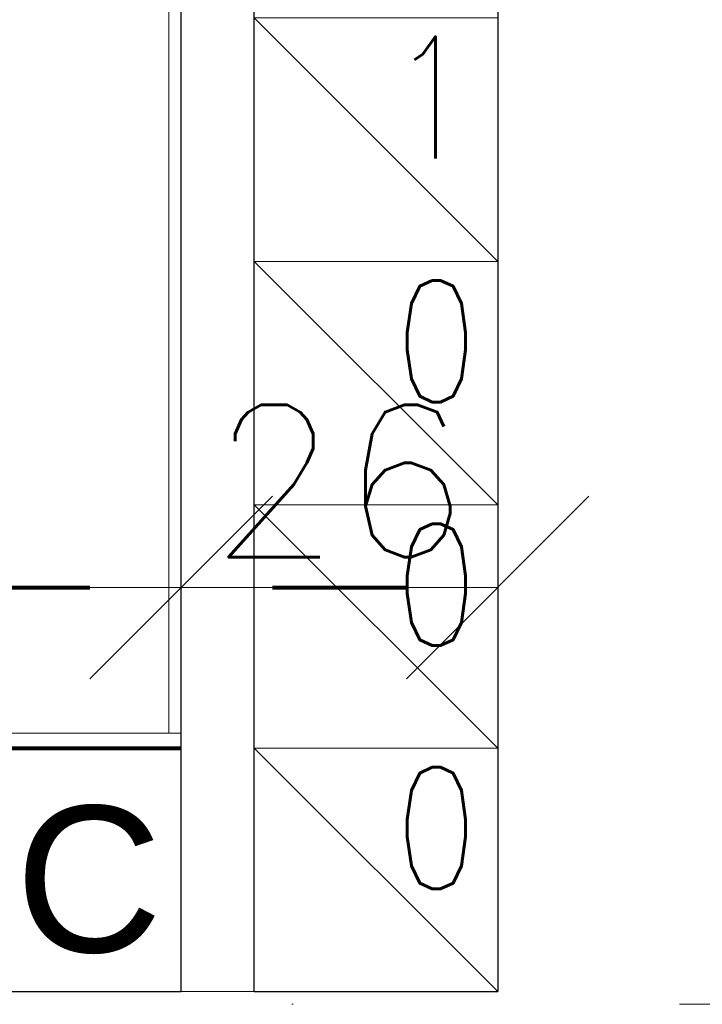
# Model space of a CAD drawing. Header units: metres. Extents: x 7408630 to 15602436, y 5561464 to 13303678.
# Tile 173 of 256: x 7413405 to 7413461, y 5566994 to 5567075. Entities that reach past the tile are written whole.
import ezdxf
from ezdxf.enums import TextEntityAlignment as Align

# ---------------------------------------------------------------- set-up
doc = ezdxf.new("R2010")
doc.units = ezdxf.units.M
doc.header["$MEASUREMENT"] = 0
doc.linetypes.add('DASHDOT', pattern=[25.4, 12.7, -6.35, 0, -6.35])
for name, color, linetype, lineweight in [('!! 0_ Istn-sciany', 3, 'Continuous', 30), ('!! 0_ Istn-widok', 1, 'Continuous', 15), ('!! 0_Istn-went', 5, 'Continuous', 13), ('!! 0_Opis_pom', 9, 'Continuous', 13), ('!! 0_Osie', 1, 'DASHDOT', 13), ('!! 1_OPIS POM NOWE', 140, 'Continuous', 5), ('!! 2 ZABUDOWA GK-MDF', 54, 'Continuous', 13), ('!! wymiary osi', 250, 'Continuous', 5), ('0-osie-liniA', 14, 'DASHDOT', 5), ('Granica', 112, 'Continuous', 80)]:
    doc.layers.add(name, color=color, linetype=linetype, lineweight=lineweight)
doc.layers.add('!! 2_oznaczenia narozniki', color=7, linetype='Continuous')
doc.layers.add('Powierzchnia', color=140, linetype='Continuous', lineweight=5, plot=False)
doc.styles.add('ARCHETYP', font='romans.shx', dxfattribs={"height": 15})
doc.styles.add('ARIAL', font='tahoma.ttf')
doc.styles.add('TXT', font='simplex.shx')
doc.dimstyles.new('DIM50', dxfattribs={"dimscale": 5, "dimtxt": 2, "dimasz": 1, "dimexe": 0, "dimexo": 0, "dimgap": 0.5, "dimtad": 1, "dimdec": 4, "dimrnd": 0.5, "dimdsep": 46, "dimtxsty": 'TXT', "dimblk": 'TICK1', "dimblk1": 'TICK1', "dimblk2": 'TICK1', "dimsah": 1, "dimcen": 0, "dimse1": 1, "dimse2": 1, "dimclrd": 1, "dimclre": 7, "dimclrt": 9, "dimadec": 0, "dimazin": 0, "dimtfac": 1, "dimtdec": 4, "dimtmove": 2, "dimatfit": 3, "dimldrblk": 'TICK1', "dimfxl": 1, "dimtolj": 1, "dimarcsym": 0})

# ---------------------------------------------------------------- blocks, each defined once
blk = doc.blocks.new('BLOK OSI')
at = {"layer": '0-osie-liniA', "ltscale": 5}
blk.add_lwpolyline([(48639.25763, -194702.0883), (55442.2848, -194702.0883)], dxfattribs=at)
blk = doc.blocks.new('TICK1')
at = {"color": 0}
for p, q in [((0, -1.4), (0, 1.4)), ((0, 0), (-1, 0))]:
    blk.add_line(p, q, dxfattribs=at)
at = {"color": 2}
blk.add_line((-1, -1), (1, 1), dxfattribs=at)
blk = doc.blocks.new('*D568')
at = {"layer": '!! wymiary osi', "color": 1, "lineweight": -2, "transparency": 16777216}
blk.add_line((73777.923, -194606.38), (74084.923, -194606.38), dxfattribs=at)
at = {"layer": 'DEFPOINTS', "color": 0, "transparency": 16777216}
for p in [(74092.423, -194606.38), (73770.423, -194639.588), (74092.423, -194639.588)]:
    blk.add_point(p, dxfattribs=at)
at = {"layer": '!! wymiary osi', "color": 1, "lineweight": -2, "transparency": 16777216, "xscale": 7.5, "yscale": 7.5, "zscale": 7.5, "rotation": 180}
blk.add_blockref('TICK1', (73770.423, -194606.38), dxfattribs=at)
at = {"layer": '!! wymiary osi', "color": 1, "lineweight": -2, "transparency": 16777216, "xscale": 7.5, "yscale": 7.5, "zscale": 7.5}
blk.add_blockref('TICK1', (74092.423, -194606.38), dxfattribs=at)
at = {"layer": '!! wymiary osi', "color": 9, "transparency": 16777216, "insert": (73931.423, -194597.63), "char_height": 12.5, "attachment_point": 5, "style": 'TXT'}
blk.add_mtext('\\A1;322', dxfattribs=at)
blk = doc.blocks.new('*D569')
at = {"layer": '!! wymiary osi', "color": 1, "lineweight": -2, "transparency": 16777216}
blk.add_line((74099.923, -194606.38), (74110.923, -194606.38), dxfattribs=at)
at = {"layer": 'DEFPOINTS', "color": 0, "transparency": 16777216}
for p in [(74118.423, -194606.38), (74092.423, -194639.588), (74118.423, -194639.588)]:
    blk.add_point(p, dxfattribs=at)
at = {"layer": '!! wymiary osi', "color": 1, "lineweight": -2, "transparency": 16777216, "xscale": 7.5, "yscale": 7.5, "zscale": 7.5, "rotation": 180}
blk.add_blockref('TICK1', (74092.423, -194606.38), dxfattribs=at)
at = {"layer": '!! wymiary osi', "color": 1, "lineweight": -2, "transparency": 16777216, "xscale": 7.5, "yscale": 7.5, "zscale": 7.5}
blk.add_blockref('TICK1', (74118.423, -194606.38), dxfattribs=at)
at = {"layer": '!! wymiary osi', "color": 9, "transparency": 16777216, "insert": (74105.423, -194597.63), "char_height": 12.5, "attachment_point": 5, "style": 'TXT'}
blk.add_mtext('\\A1;26', dxfattribs=at)
blk = doc.blocks.new('A$C9c944097')
at = {"layer": '!! 0_ Istn-sciany'}
for points in [[(2741.5, -141.47213), (2741.5, -261.47213)], [(2715.5, -261.47213), (2715.5, -161.47213)], [(2721.5, -261.47213), (2721.5, -161.47213)], [(2437.5, -261.47213), (2715.5, -261.47213)], [(2721.5, -261.47213), (2741.5, -261.47213)]]:
    blk.add_lwpolyline(points, dxfattribs=at)
at = {"layer": '!! 0_ Istn-widok'}
blk.add_lwpolyline([(2721.5, -261.47213), (2715.5, -261.47213)], dxfattribs=at)
at = {"layer": '!! 0_Istn-went'}
for points in [[(2721.5, -201.47213), (2741.5, -201.47213), (2741.5, -181.47213), (2721.5, -181.47213)], [(2721.5, -221.47213), (2741.5, -221.47213), (2741.5, -201.47213), (2721.5, -201.47213)], [(2721.5, -241.47213), (2741.5, -241.47213), (2741.5, -221.47213), (2721.5, -221.47213)], [(2721.5, -261.47213), (2741.5, -261.47213), (2741.5, -241.47213), (2721.5, -241.47213)]]:
    blk.add_lwpolyline(points, close=True, dxfattribs=at)
for points in [[(2721.5, -181.47213), (2741.5, -201.47213)], [(2721.5, -201.47213), (2741.5, -221.47213)], [(2721.5, -221.47213), (2741.5, -241.47213)], [(2721.5, -241.47213), (2741.5, -261.47213)]]:
    blk.add_lwpolyline(points, dxfattribs=at)
at = {"layer": '!! 2 ZABUDOWA GK-MDF'}
for points in [[(2405.5, -240.22213), (2715.5, -240.22213)], [(2405.5, -241.47213), (2715.5, -241.47213)]]:
    blk.add_lwpolyline(points, dxfattribs=at)
blk.add_lwpolyline([(2613.5, -241.47213), (2715.5, -241.47213)])
at = {"layer": 'Powierzchnia'}
for points in [[(2405.5, -240.22213), (2715.5, -240.22213), (2715.5, -135.47213), (2741.5, -135.47213), (2741.5, 26.52787), (2405.5, 26.52787)], [(2406.5, -240.22213), (2714.5, -240.22213), (2714.5, -134.47213), (2740.5, -134.47213), (2740.5, 25.52787), (2406.5, 25.52787)]]:
    blk.add_lwpolyline(points, close=True, dxfattribs=at)
at = {"layer": '!! 0_Osie'}
blk.add_blockref('BLOK OSI', (-48933.21142, 194439.57635), dxfattribs=at)
at = {"layer": '!! 0_Istn-went', "style": 'ARCHETYP', "width": 0.8}
for s, p in [('1', (2732.62057, -193.0118)), ('0', (2733.04175, -213.03524)), ('0', (2733.04175, -233.03524)), ('0', (2733.04175, -253.03524))]:
    blk.add_text(s, height=10, rotation=0, dxfattribs=at).set_placement(p)
at = {"layer": '!! 0_Opis_pom', "ltscale": 0.7, "style": 'ARIAL'}
for tag, p in [('B2,14', (2497.12282, -23.97252)), ('B2,12', (1965.56932, -35.77631)), ('B2,11', (1692.08817, -60.77765)), ('B2,16', (3818.15438, -63.71828)), ('B2,19.1', (5324.74708, -87.92078)), ('B2,17', (4129.82322, -93.25972)), ('B2,15', (3189.46558, -109.69496)), ('B2,10', (1351.71035, -111.25665)), ('B2,13', (2272.99389, -121.89624)), ('A2,5', (1075.52681, -127.78965)), ('B2,18', (4545.51277, -234.12017)), ('B2,19', (5775.76711, -239.42159)), ('A2,4', (318.83322, -329.3265)), ('A2.1', (994.53557, -353.44633)), ('B2.7', (3171.3557, -458.01164)), ('B2.2', (3599.26223, -690.3637)), ('A2.2', (994.53557, -692.67095)), ('B2,21', (4593.23787, -912.69388)), ('B2,9', (1798.58924, -939.09545)), ('A2.3', (455.44717, -940.66614)), ('B2,4', (3116.67143, -940.65712)), ('B2,3', (3297.35823, -941.16418)), ('B2,8', (2517.28573, -960.07338)), ('B2,20', (5834.09772, -965.70749)), ('B2.1', (3927.81794, -970.24709)), ('B2,5', (3309.56672, -1129.12418)), ('B2,6', (3122.36837, -1171.43557)), ('C2,2', (3435.86614, -1487.77973)), ('C2,1', (3957.73656, -2408.10352)), ('C2,3', (3457.72791, -2555.15039)), ('D1,1', (2554.19917, -3205.91504)), ('C2,4', (3866.78124, -3285.77383)), ('D1,4', (1780.27581, -3366.18103)), ('D1,6', (1380.86316, -3373.10994)), ('D1,3', (2098.36626, -3546.18257)), ('C2,5', (3178.15957, -3610.67242)), ('D1,5', (1914.6928, -3621.18339)), ('D1,2', (2201.15492, -3794.18451)), ('D1,7', (477.95048, -4408.76849)), ('D1,8', (338.43039, -4834.32895))]:
    blk.add_attdef(tag, text='', height=11.968, dxfattribs=at).set_placement(p, align=Align.MIDDLE_CENTER)
at = {"layer": '!! 1_OPIS POM NOWE', "style": 'ARIAL'}
for tag, p in [('C2.5B', (3593.7377, -3168.5911)), ('C2,5C', (3526.78796, -3281.02046)), ('C2.4', (3997.15534, -3347.99835)), ('E2,2', (2945.33506, -3413.31629)), ('C2,5A', (3566.4961, -3615.37865)), ('E2.9', (3984.52714, -3783.77287)), ('E2.7', (4645.53364, -3784.14655)), ('D1,2', (2903.25587, -3794.18451)), ('E2.2', (3405.83089, -4049.74196)), ('E2.8', (4380.36687, -4058.97571)), ('E2.6', (5154.87983, -4066.29138)), ('E2.1', (4427.07303, -4318.94156)), ('E2,3', (3401.59976, -4465.83792)), ('E2.4', (3758.95342, -4705.0924)), ('E2.5', (5238.11734, -4786.79525))]:
    blk.add_attdef(tag, text='', height=11.968, dxfattribs=at).set_placement(p, align=Align.MIDDLE_CENTER)
at = {"layer": '!! 2_oznaczenia narozniki', "insert": (2701.85621, -246.22336), "char_height": 12, "attachment_point": 1, "style": 'TXT'}
blk.add_mtext_dynamic_manual_height_columns('{\\fArial|b0|i0|c238|p34;C}', width=15, gutter_width=75, heights=[15], dxfattribs=at)
at = {"layer": '!! wymiary osi'}
for base, p1, p2, picture, middle in [((2715.5, -228.26416), (2393.5, -261.47213), (2715.5, -261.47213), '*D568', (2554.5, -219.51416)), ((2741.5, -228.26416), (2715.5, -261.47213), (2741.5, -261.47213), '*D569', (2728.5, -219.51416))]:
    dim = blk.add_linear_dim(base=base, p1=p1, p2=p2, dimstyle='DIM50', dxfattribs=at)
    dim.commit()
    dim.dimension.update_dxf_attribs({"geometry": picture, "text_midpoint": middle, "insert": (-71376.92327, 194378.11618)})

msp = doc.modelspace()

# ---------------------------------------------------------------- block references
at = {"layer": 'Granica'}
msp.add_blockref('A$C9c944097', (7410702.59401, 5567256.9858), dxfattribs=at)

doc.saveas('drawing.dxf')
